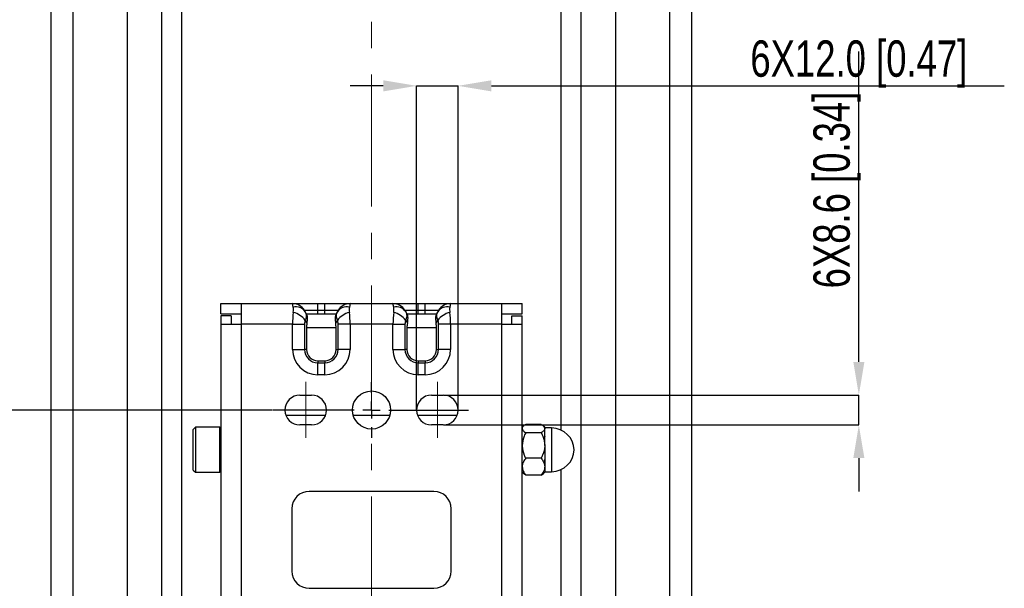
# Model space of a CAD drawing. Header units: millimetres. Extents: x 0 to 1737, y 0 to 594.
# Tile 20 of 42: x 957 to 1052, y 250 to 305. Entities that reach past the tile are written whole.
import ezdxf

# ---------------------------------------------------------------- set-up
doc = ezdxf.new("R2010")
doc.units = ezdxf.units.MM
doc.header["$PDSIZE"] = -1
doc.linetypes.add('CENTERX2', pattern=[20.32, 12.7, -2.54, 2.54, -2.54])
doc.layers.add('SLD-0', color=7, linetype='Continuous')
doc.styles.add('SLDTEXTSTYLE0', font='TXT', dxfattribs={"width": 0.75})
doc.dimstyles.new('SLDDIMSTYLE2', dxfattribs={"dimtxt": 3.5, "dimasz": 3.2, "dimexe": 0, "dimexo": 0.0625, "dimgap": 0.875, "dimtad": 1, "dimdec": 1, "dimlfac": 3, "dimrnd": 1e-09, "dimzin": 12, "dimdsep": 46, "dimtxsty": 'SLDTEXTSTYLE0', "dimsah": 1, "dimcen": 0.09, "dimadec": 0, "dimazin": 3, "dimtfac": 1, "dimtdec": 1, "dimtmove": 0, "dimatfit": 0, "dimfxl": 1, "dimfrac": 2, "dimtolj": 1, "dimtzin": 12, "dimarcsym": 0})
doc.dimstyles.new('SLDDIMSTYLE4', dxfattribs={"dimtxt": 3.5, "dimasz": 3.2, "dimexe": 0, "dimexo": 0.0625, "dimgap": 0.875, "dimtad": 1, "dimdec": 1, "dimlfac": 3, "dimrnd": 1e-09, "dimzin": 4, "dimdsep": 46, "dimtxsty": 'SLDTEXTSTYLE0', "dimsah": 1, "dimcen": 0.09, "dimadec": 0, "dimazin": 1, "dimtfac": 1, "dimtdec": 1, "dimtmove": 0, "dimatfit": 0, "dimfxl": 1, "dimfrac": 2, "dimtolj": 1, "dimtzin": 12, "dimarcsym": 0})
doc.dimstyles.new('SLDDIMSTYLE6', dxfattribs={"dimtxt": 3.5, "dimasz": 3.2, "dimexe": 0, "dimexo": 0.0625, "dimgap": 0.875, "dimtad": 1, "dimdec": 1, "dimlfac": 3, "dimrnd": 1e-09, "dimzin": 12, "dimdsep": 46, "dimtxsty": 'SLDTEXTSTYLE0', "dimsah": 1, "dimcen": 0.09, "dimadec": 0, "dimazin": 3, "dimtfac": 1, "dimtdec": 1, "dimtofl": 0, "dimtmove": 0, "dimatfit": 3, "dimfxl": 1, "dimfrac": 2, "dimtolj": 1, "dimtzin": 12, "dimarcsym": 0})

# ---------------------------------------------------------------- blocks, each defined once
blk = doc.blocks.new('*D92')
at = {"layer": 'Defpoints', "color": 0, "transparency": 16777216}
for p in [(950.311, 348.828), (954.807, 348.828), (981.737, 267.145)]:
    blk.add_point(p, dxfattribs=at)
at = {"layer": 'SLD-0', "color": 0, "lineweight": -2, "transparency": 16777216}
for p, q in [((954.744, 348.828), (950.311, 348.828)), ((950.311, 270.345), (950.311, 345.628)), ((981.675, 267.145), (950.311, 267.145))]:
    blk.add_line(p, q, dxfattribs=at)
at = {"layer": 'SLD-0', "color": 0, "transparency": 16777216}
for points in [[(949.778, 345.628), (950.845, 345.628), (950.311, 348.828)], [(949.778, 270.345), (950.845, 270.345), (950.311, 267.145)]]:
    blk.add_solid(points, dxfattribs=at)
at = {"layer": 'SLD-0', "color": 0, "transparency": 16777216, "insert": (945.936, 307.987), "char_height": 3.5, "attachment_point": 2, "rotation": 90, "style": 'SLDTEXTSTYLE0'}
blk.add_mtext('\\A1;245 [9.65]', dxfattribs=at)
blk = doc.blocks.new('*D93')
at = {"layer": 'Defpoints', "color": 0, "transparency": 16777216}
for p in [(981.737, 267.145), (950.311, 242.145), (981.676, 242.145)]:
    blk.add_point(p, dxfattribs=at)
at = {"layer": 'SLD-0', "color": 0, "lineweight": -2, "transparency": 16777216}
for p, q in [((981.675, 267.145), (950.311, 267.145)), ((950.311, 263.945), (950.311, 245.345)), ((981.614, 242.145), (950.311, 242.145))]:
    blk.add_line(p, q, dxfattribs=at)
at = {"layer": 'SLD-0', "color": 0, "transparency": 16777216}
for points in [[(949.778, 263.945), (950.845, 263.945), (950.311, 267.145)], [(949.778, 245.345), (950.845, 245.345), (950.311, 242.145)]]:
    blk.add_solid(points, dxfattribs=at)
at = {"layer": 'SLD-0', "color": 0, "transparency": 16777216, "insert": (945.936, 254.645), "char_height": 3.5, "attachment_point": 2, "rotation": 90, "style": 'SLDTEXTSTYLE0'}
blk.add_mtext('\\A1;75.0 [2.95]', dxfattribs=at)
blk = doc.blocks.new('*D96')
at = {"layer": 'Defpoints', "color": 0, "transparency": 16777216}
for p in [(998.111, 268.578), (998.111, 265.712), (1038.111, 265.712)]:
    blk.add_point(p, dxfattribs=at)
at = {"layer": 'SLD-0', "color": 0, "lineweight": -2, "transparency": 16777216}
for p, q in [((1038.111, 271.778), (1038.111, 301.666)), ((998.174, 268.578), (1038.111, 268.578)), ((1038.111, 265.712), (1038.111, 268.578)), ((998.174, 265.712), (1038.111, 265.712)), ((1038.111, 262.512), (1038.111, 259.312))]:
    blk.add_line(p, q, dxfattribs=at)
at = {"layer": 'SLD-0', "color": 0, "transparency": 16777216}
for points in [[(1037.578, 271.778), (1038.645, 271.778), (1038.111, 268.578)], [(1037.578, 262.512), (1038.645, 262.512), (1038.111, 265.712)]]:
    blk.add_solid(points, dxfattribs=at)
at = {"layer": 'SLD-0', "color": 0, "transparency": 16777216, "insert": (1033.736, 288.322), "char_height": 3.5, "attachment_point": 2, "rotation": 90, "style": 'SLDTEXTSTYLE0'}
blk.add_mtext('\\A1;6X8.6 [0.34]', dxfattribs=at)
blk = doc.blocks.new('*D97')
at = {"layer": 'Defpoints', "color": 0, "transparency": 16777216}
for p in [(999.545, 298.356), (995.545, 267.145), (999.545, 267.145)]:
    blk.add_point(p, dxfattribs=at)
at = {"layer": 'SLD-0', "color": 0, "lineweight": -2, "transparency": 16777216}
for p, q in [((992.345, 298.356), (989.145, 298.356)), ((995.545, 267.207), (995.545, 298.356)), ((995.545, 298.356), (999.545, 298.356)), ((999.545, 267.207), (999.545, 298.356)), ((1002.745, 298.356), (1052.111, 298.356))]:
    blk.add_line(p, q, dxfattribs=at)
at = {"layer": 'SLD-0', "color": 0, "transparency": 16777216}
for points in [[(992.345, 298.889), (992.345, 297.822), (995.545, 298.356)], [(1002.745, 298.889), (1002.745, 297.822), (999.545, 298.356)]]:
    blk.add_solid(points, dxfattribs=at)
at = {"layer": 'SLD-0', "color": 0, "transparency": 16777216, "insert": (1038.111, 302.731), "char_height": 3.5, "attachment_point": 2, "style": 'SLDTEXTSTYLE0'}
blk.add_mtext('\\A1;6X12.0 [0.47]', dxfattribs=at)
blk = doc.blocks.new('SW_CENTERMARKSYMBOL_12')
at = {"layer": 'SLD-0', "color": 0}
for p, q in [((0, 1.667), (0, 2.667)), ((-1.667, 0), (-9.474, 0)), ((0, 0), (-0.833, 0)), ((0, 0), (0, 0.833)), ((0, 0), (0, -0.833)), ((0, 0), (0.833, 0)), ((1.667, 0), (9.347, 0)), ((0, -1.667), (0, -2.667))]:
    blk.add_line(p, q, dxfattribs=at)

msp = doc.modelspace()

# ---------------------------------------------------------------- linework, layer by layer
at = {"color": 7, "linetype": 'Continuous', "lineweight": 25}
for p, q in [((960.37815, 192.517051), (960.37815, 505.139528)), ((1022.044817, 192.517051), (1022.044817, 505.139528)), ((967.711483, 199.838881), (967.711483, 497.817697)), ((1014.711483, 199.838881), (1014.711483, 497.817697)), ((962.498242, 203.854727), (962.498242, 493.801851)), ((971.044817, 203.344956), (971.044817, 494.311622)), ((1011.37815, 203.344956), (1011.37815, 494.311622)), ((1019.924724, 203.854727), (1019.924724, 493.801851)), ((972.969317, 205.269457), (972.969317, 492.387122)), ((1009.453649, 265.215622), (1009.453649, 492.387122)), ((976.711483, 276.394956), (976.711483, 277.394956)), ((976.711483, 277.394956), (978.711483, 277.394956)), ((978.711483, 275.394956), (978.711483, 277.394956)), ((978.711483, 277.394956), (983.608349, 277.394956)), ((983.677258, 277.036897), (983.608349, 277.394956)), ((983.608349, 277.394956), (986.044817, 277.394956)), ((984.76305, 276.728289), (984.831958, 276.608936)), ((986.044817, 276.728289), (984.76305, 276.728289)), ((986.044817, 276.728289), (986.044817, 277.394956)), ((986.044817, 277.394956), (986.711483, 277.394956)), ((986.044817, 276.394956), (986.044817, 276.728289)), ((986.711483, 276.728289), (986.044817, 276.728289)), ((986.711483, 276.728289), (986.711483, 277.394956)), ((986.711483, 277.394956), (989.14795, 277.394956)), ((986.711483, 276.394956), (986.711483, 276.728289)), ((987.99325, 276.728289), (986.711483, 276.728289)), ((987.924341, 276.608936), (987.99325, 276.728289)), ((989.14795, 277.394956), (989.079042, 277.036897)), ((989.14795, 277.394956), (993.275016, 277.394956)), ((993.343925, 277.036897), (993.275016, 277.394956)), ((993.275016, 277.394956), (995.711483, 277.394956)), ((994.429717, 276.728289), (994.498625, 276.608936)), ((995.711483, 276.728289), (994.429717, 276.728289)), ((995.711483, 276.728289), (995.711483, 277.394956)), ((995.711483, 277.394956), (996.37815, 277.394956)), ((995.711483, 276.394956), (995.711483, 276.728289)), ((996.37815, 276.728289), (995.711483, 276.728289)), ((996.37815, 276.728289), (996.37815, 277.394956)), ((996.37815, 277.394956), (998.814617, 277.394956)), ((997.659916, 276.728289), (996.37815, 276.728289)), ((996.37815, 276.394956), (996.37815, 276.728289)), ((997.591008, 276.608936), (997.659916, 276.728289)), ((998.814617, 277.394956), (998.745708, 277.036897)), ((998.814617, 277.394956), (1003.711483, 277.394956)), ((1003.711483, 277.394956), (1003.711483, 275.394956)), ((1003.711483, 277.394956), (1005.711483, 277.394956)), ((1005.711483, 276.394956), (1005.711483, 277.394956)), ((976.711483, 276.394956), (978.711483, 276.394956)), ((977.711483, 276.228289), (976.711483, 276.228289)), ((976.711483, 276.228289), (976.711483, 275.394956)), ((977.711483, 276.228289), (977.711483, 275.394956)), ((984.996449, 276.32403), (984.831958, 276.608936)), ((984.831958, 275.775603), (984.996449, 275.490697)), ((984.9555, 276.394956), (987.8008, 276.394956)), ((987.924341, 276.608936), (987.759851, 276.32403)), ((987.759851, 275.490697), (987.924341, 275.775603)), ((994.663116, 276.32403), (994.498625, 276.608936)), ((994.498625, 275.775603), (994.663116, 275.490697)), ((994.622167, 276.394956), (997.467466, 276.394956)), ((997.591008, 276.608936), (997.426517, 276.32403)), ((997.426517, 275.490697), (997.591008, 275.775603)), ((1003.711483, 276.394956), (1005.711483, 276.394956)), ((1004.711483, 276.228289), (1005.711483, 276.228289)), ((1004.711483, 275.394956), (1004.711483, 276.228289)), ((1005.711483, 275.394956), (1005.711483, 276.228289)), ((976.711483, 275.394956), (976.711483, 208.894956)), ((976.711483, 275.394956), (978.711483, 275.394956)), ((978.711483, 208.894956), (978.711483, 275.394956)), ((983.608349, 275.394956), (978.711483, 275.394956)), ((983.608349, 272.978289), (983.608349, 275.394956)), ((983.608349, 275.394956), (984.76305, 275.394956)), ((984.76305, 275.394956), (984.76305, 272.978289)), ((984.9555, 275.061622), (984.9555, 272.978289)), ((987.8008, 275.061622), (984.9555, 275.061622)), ((987.8008, 272.978289), (987.8008, 275.061622)), ((987.99325, 272.978289), (987.99325, 275.394956)), ((989.14795, 275.394956), (987.99325, 275.394956)), ((989.14795, 275.394956), (989.14795, 272.978289)), ((993.275016, 275.394956), (989.14795, 275.394956)), ((993.275016, 272.978289), (993.275016, 275.394956)), ((993.275016, 275.394956), (994.429717, 275.394956)), ((994.429717, 275.394956), (994.429717, 272.978289)), ((994.622167, 275.061622), (994.622167, 272.978289)), ((997.467466, 275.061622), (994.622167, 275.061622)), ((997.467466, 272.978289), (997.467466, 275.061622)), ((997.659916, 272.978289), (997.659916, 275.394956)), ((998.814617, 275.394956), (997.659916, 275.394956)), ((998.814617, 275.394956), (998.814617, 272.978289)), ((1003.711483, 275.394956), (998.814617, 275.394956)), ((1003.711483, 275.394956), (1003.711483, 208.894956)), ((1003.711483, 275.394956), (1005.711483, 275.394956)), ((1005.711483, 208.894956), (1005.711483, 275.394956)), ((983.608349, 272.978289), (984.76305, 272.978289)), ((984.9555, 272.978289), (984.76305, 272.978289)), ((987.8008, 272.978289), (987.99325, 272.978289)), ((989.14795, 272.978289), (987.99325, 272.978289)), ((993.275016, 272.978289), (994.429717, 272.978289)), ((994.622167, 272.978289), (994.429717, 272.978289)), ((997.467466, 272.978289), (997.659916, 272.978289)), ((998.814617, 272.978289), (997.659916, 272.978289)), ((986.044817, 271.888973), (986.044817, 271.696523)), ((986.044817, 271.888973), (986.711483, 271.888973)), ((986.044817, 270.541822), (986.044817, 271.696523)), ((986.044817, 271.696523), (986.711483, 271.696523)), ((986.711483, 271.888973), (986.711483, 271.696523)), ((986.711483, 270.541822), (986.711483, 271.696523)), ((995.711483, 271.888973), (995.711483, 271.696523)), ((995.711483, 271.888973), (996.37815, 271.888973)), ((995.711483, 270.541822), (995.711483, 271.696523)), ((995.711483, 271.696523), (996.37815, 271.696523)), ((996.37815, 271.888973), (996.37815, 271.696523)), ((996.37815, 270.541822), (996.37815, 271.696523)), ((986.711483, 270.541822), (986.044817, 270.541822)), ((996.37815, 270.541822), (995.711483, 270.541822)), ((984.311483, 268.578289), (985.444817, 268.578289)), ((996.97815, 268.578289), (998.111483, 268.578289)), ((986.781791, 266.628289), (982.974509, 266.628289)), ((992.970508, 266.628289), (989.452459, 266.628289)), ((999.448457, 266.628289), (995.641176, 266.628289)), ((974.261483, 265.478289), (974.044817, 265.261622)), ((976.60315, 265.478289), (974.261483, 265.478289)), ((974.261483, 265.478289), (974.261483, 263.311622)), ((976.711483, 265.369956), (976.60315, 265.478289)), ((976.60315, 261.144956), (976.60315, 265.478289)), ((985.444817, 265.711622), (984.311483, 265.711622)), ((998.111483, 265.711622), (996.97815, 265.711622)), ((1005.832146, 265.598952), (1005.711483, 265.478289)), ((1007.542965, 265.764827), (1006.046668, 265.764827)), ((1007.87815, 265.478289), (1007.757487, 265.598952)), ((1007.87815, 265.478289), (1007.87815, 265.36412)), ((1008.544817, 265.415351), (1007.87815, 265.415351)), ((1007.87815, 263.736812), (1007.87815, 265.36412)), ((1008.544817, 265.415351), (1008.544817, 261.207894)), ((974.044817, 263.311622), (974.044817, 265.261622)), ((1007.542965, 264.963414), (1006.046668, 264.963414)), ((1007.879348, 264.597633), (1007.87815, 264.595566)), ((1007.904537, 264.641085), (1007.884728, 264.606914)), ((1007.87815, 263.736812), (1007.87815, 261.684314)), ((974.044817, 261.361622), (974.044817, 263.311622)), ((974.261483, 263.311622), (974.261483, 261.144956)), ((1007.542965, 262.51021), (1006.046668, 262.51021)), ((1007.87815, 262.216483), (1007.901695, 262.256548)), ((1007.87815, 261.684314), (1007.87815, 261.144956)), ((974.044817, 261.361622), (974.261483, 261.144956)), ((974.261483, 261.144956), (976.60315, 261.144956)), ((976.60315, 261.144956), (976.711483, 261.253289)), ((1005.711483, 261.144956), (1005.832146, 261.024293)), ((1006.046668, 260.858418), (1005.832294, 261.024441)), ((1007.542965, 260.858418), (1006.046668, 260.858418)), ((1007.542965, 260.858418), (1007.757339, 261.024441)), ((1007.757487, 261.024293), (1007.87815, 261.144956)), ((1007.87815, 261.207894), (1008.544817, 261.207894)), ((1009.453649, 205.269457), (1009.453649, 261.407623)), ((997.211483, 259.311622), (985.211483, 259.311622)), ((983.544817, 257.644956), (983.544817, 251.644956)), ((998.87815, 251.644956), (998.87815, 257.644956)), ((985.211483, 249.978289), (997.211483, 249.978289))]:
    msp.add_line(p, q, dxfattribs=at)
msp.add_circle((991.211483, 267.144956), 1.833333, dxfattribs=at)
for centre, radius, start, end in [((983.608349, 276.061622), 1.333333, 30, 90), ((983.952888, 276.008831), 1.064373, 34.31972799, 105.00835574), ((988.803412, 276.008831), 1.064373, 74.99164426, 145.68027201), ((989.14795, 276.061622), 1.333333, 90, 150), ((993.275016, 276.061622), 1.333333, 30, 90), ((993.619555, 276.008831), 1.064373, 34.31972799, 105.00835574), ((998.470078, 276.008831), 1.064373, 74.99164426, 145.68027201), ((998.814617, 276.061622), 1.333333, 90, 150), ((983.218035, 274.584018), 2.006146, 36.43904742, 76.76722347), ((989.538264, 274.584018), 2.006146, 103.23277653, 143.56095258), ((992.884702, 274.584018), 2.006146, 36.43904742, 76.76722347), ((999.204931, 274.584018), 2.006146, 103.23277653, 143.56095258), ((986.044817, 272.978289), 2.436467, 180, 270), ((986.044817, 272.978289), 1.281766, 180, 270), ((986.044817, 272.978289), 1.089316, 180, 270), ((986.711483, 272.978289), 2.436467, 270, 0), ((986.711483, 272.978289), 1.281766, 270, 0), ((986.711483, 272.978289), 1.089316, 270, 0), ((995.711483, 272.978289), 2.436467, 180, 270), ((995.711483, 272.978289), 1.281766, 180, 270), ((995.711483, 272.978289), 1.089316, 180, 270), ((996.37815, 272.978289), 2.436467, 270, 0), ((996.37815, 272.978289), 1.281766, 270, 0), ((996.37815, 272.978289), 1.089316, 270, 0), ((984.311483, 267.144956), 1.433333, 90, 270), ((985.444817, 267.144956), 1.433333, 270, 90), ((996.97815, 267.144956), 1.433333, 90, 270), ((998.111483, 267.144956), 1.433333, 270, 90), ((1008.544817, 263.247743), 2.167608, 1.68874932, 90), ((1008.544817, 263.375502), 2.167608, 270, 358.31125068), ((985.211483, 257.644956), 1.666667, 90, 180), ((997.211483, 257.644956), 1.666667, 0, 90), ((985.211483, 251.644956), 1.666667, 180, 270), ((997.211483, 251.644956), 1.666667, 270, 0)]:
    msp.add_arc(centre, radius, start, end, dxfattribs=at)
for centre, major_axis, ratio, start_param, end_param in [((983.99325, 275.394956), (0, 2), 0.19245009, 0.963108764, 1.570796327), ((985.14795, 275.394956), (0, 0.666667), 0.577350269, 0.963108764, 1.570796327), ((987.608349, 275.394956), (0, 0.666667), 0.577350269, 4.71238898, 5.320076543), ((988.76305, 275.394956), (0, 2), 0.19245009, 4.71238898, 5.320076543), ((993.659916, 275.394956), (0, 2), 0.19245009, 0.963108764, 1.570796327), ((994.814617, 275.394956), (0, 0.666667), 0.577350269, 0.963108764, 1.570796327), ((997.275016, 275.394956), (0, 0.666667), 0.577350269, 4.71238898, 5.320076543), ((998.429717, 275.394956), (0, 2), 0.19245009, 4.71238898, 5.320076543), ((985.7253, 275.061622), (0, 1.333333), 0.577350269, 1.243160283, 1.570796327), ((987.030999, 275.061622), (0, 1.333333), 0.577350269, 4.71238898, 5.040025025), ((995.391967, 275.061622), (0, 1.333333), 0.577350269, 1.243160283, 1.570796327), ((996.697666, 275.061622), (0, 1.333333), 0.577350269, 4.71238898, 5.040025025)]:
    msp.add_ellipse(centre, major_axis=major_axis, ratio=ratio, start_param=start_param, end_param=end_param, dxfattribs=at)
for points, knots in [([(983.677258, 276.536897), (983.67898, 276.550414), (983.692133, 276.653641), (983.70293, 276.835734), (983.685798, 276.969981), (983.677258, 277.036897)], [0, 0, 0, 0, 0.07026254, 0.536564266, 1, 1, 1, 1]), ([(989.079042, 277.036897), (989.077319, 277.027326), (989.064166, 276.954239), (989.05337, 276.798665), (989.070502, 276.623974), (989.079042, 276.536897)], [0, 0, 0, 0, 0.07026254, 0.536564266, 1, 1, 1, 1]), ([(993.343925, 276.536897), (993.345647, 276.550414), (993.3588, 276.653641), (993.369597, 276.835734), (993.352464, 276.969981), (993.343925, 277.036897)], [0, 0, 0, 0, 0.07026254, 0.536564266, 1, 1, 1, 1]), ([(998.745708, 277.036897), (998.743986, 277.027326), (998.730833, 276.954239), (998.720036, 276.798665), (998.737169, 276.623974), (998.745708, 276.536897)], [0, 0, 0, 0, 0.07026254, 0.536564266, 1, 1, 1, 1]), ([(984.831958, 276.608936), (984.876705, 276.495127), (984.966208, 276.26748), (984.907168, 275.960417), (984.840881, 275.797529), (984.831958, 275.775603)], [0, 0, 0, 0, 0.4638612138, 0.9278326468, 1, 1, 1, 1]), ([(984.996449, 275.490697), (985.018173, 275.61749), (985.061655, 275.871277), (985.05898, 276.166331), (985.016689, 276.272986), (984.996449, 276.32403)], [0, 0, 0, 0, 0.3423554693, 0.6852519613, 1, 1, 1, 1]), ([(987.759851, 276.32403), (987.738127, 276.26751), (987.694644, 276.154382), (987.69732, 275.851189), (987.73961, 275.607382), (987.759851, 275.490697)], [0, 0, 0, 0, 0.342355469, 0.685251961, 1, 1, 1, 1]), ([(987.924341, 275.775603), (987.879595, 275.917047), (987.790091, 276.199968), (987.849131, 276.470248), (987.915419, 276.592483), (987.924341, 276.608936)], [0, 0, 0, 0, 0.463861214, 0.927832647, 1, 1, 1, 1]), ([(994.498625, 276.608936), (994.543372, 276.495127), (994.632875, 276.26748), (994.573835, 275.960417), (994.507548, 275.797529), (994.498625, 275.775603)], [0, 0, 0, 0, 0.4638612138, 0.9278326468, 1, 1, 1, 1]), ([(994.663116, 275.490697), (994.68484, 275.61749), (994.728322, 275.871277), (994.725646, 276.166331), (994.683356, 276.272986), (994.663116, 276.32403)], [0, 0, 0, 0, 0.342355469, 0.685251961, 1, 1, 1, 1]), ([(997.426517, 276.32403), (997.404793, 276.26751), (997.361311, 276.154382), (997.363987, 275.851189), (997.406277, 275.607382), (997.426517, 275.490697)], [0, 0, 0, 0, 0.342355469, 0.685251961, 1, 1, 1, 1]), ([(997.591008, 275.775603), (997.546261, 275.917047), (997.456758, 276.199968), (997.515798, 276.470248), (997.582085, 276.592483), (997.591008, 276.608936)], [0, 0, 0, 0, 0.463861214, 0.927832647, 1, 1, 1, 1]), ([(1006.046668, 265.764827), (1005.968372, 265.709962), (1005.809103, 265.598356), (1005.718386, 265.459987), (1005.712692, 265.380902), (1005.711483, 265.36412)], [0, 0, 0, 0, 0.432383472, 0.879550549, 1, 1, 1, 1]), ([(1005.711483, 265.36412), (1005.730862, 265.29362), (1005.769313, 265.153738), (1005.95471, 265.026516), (1006.046668, 264.963414)], [0, 0, 0, 0, 0.503997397, 1, 1, 1, 1]), ([(1007.542965, 265.764827), (1007.621261, 265.709962), (1007.78053, 265.598356), (1007.871247, 265.459987), (1007.876941, 265.380902), (1007.87815, 265.36412)], [0, 0, 0, 0, 0.432383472, 0.879550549, 1, 1, 1, 1]), ([(1007.87815, 265.36412), (1007.858771, 265.29362), (1007.82032, 265.153738), (1007.634923, 265.026516), (1007.542965, 264.963414)], [0, 0, 0, 0, 0.503997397, 1, 1, 1, 1]), ([(1006.046668, 264.963414), (1005.976959, 264.82017), (1005.7889, 264.433728), (1005.741385, 264.005995), (1005.711483, 263.736812)], [0, 0, 0, 0, 0.37067437, 1, 1, 1, 1]), ([(1007.542965, 264.963414), (1007.61272, 264.820069), (1007.800775, 264.433621), (1007.848271, 264.005887), (1007.87815, 263.736812)], [0, 0, 0, 0, 0.370929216, 1, 1, 1, 1]), ([(1005.711483, 263.736812), (1005.711653, 263.717689), (1005.714496, 263.396742), (1005.823407, 262.97124), (1006.000982, 262.604551), (1006.046668, 262.51021)], [0, 0, 0, 0, 0.044942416, 0.7542844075, 1, 1, 1, 1]), ([(1007.87815, 263.736812), (1007.87797, 263.717089), (1007.875027, 263.394812), (1007.765482, 262.969434), (1007.588089, 262.603335), (1007.542965, 262.51021)], [0, 0, 0, 0, 0.046352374, 0.757419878, 1, 1, 1, 1]), ([(1006.046668, 262.51021), (1005.968372, 262.397127), (1005.809103, 262.167096), (1005.718386, 261.881905), (1005.712692, 261.718903), (1005.711483, 261.684314)], [0, 0, 0, 0, 0.432383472, 0.879550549, 1, 1, 1, 1]), ([(1007.542965, 262.51021), (1007.621261, 262.397127), (1007.78053, 262.167096), (1007.871247, 261.881905), (1007.876941, 261.718903), (1007.87815, 261.684314)], [0, 0, 0, 0, 0.432383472, 0.879550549, 1, 1, 1, 1]), ([(1005.711483, 261.684314), (1005.730862, 261.539006), (1005.769313, 261.250696), (1005.95471, 260.988479), (1006.046668, 260.858418)], [0, 0, 0, 0, 0.503997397, 1, 1, 1, 1]), ([(1007.87815, 261.684314), (1007.858771, 261.539006), (1007.82032, 261.250696), (1007.634923, 260.988479), (1007.542965, 260.858418)], [0, 0, 0, 0, 0.503997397, 1, 1, 1, 1]), ([(1007.901423, 262.263361), (1007.899543, 262.265651), (1007.892652, 262.274044), (1007.884538, 262.311994), (1007.878745, 262.361429), (1007.87815, 262.366512)], [0, 0, 0, 0, 0.2518556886, 0.9230840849, 1, 1, 1, 1])]:
    msp.add_open_spline(points, degree=3, knots=knots, dxfattribs=at)
at = {"layer": 'SLD-0', "color": 250, "linetype": 'CENTERX2', "lineweight": 18}
msp.add_line((991.211483, 185.150864), (991.211483, 514.87441), dxfattribs=at)
at = {"layer": 'SLD-0', "color": 250, "lineweight": 18}
for p, q in [((984.87815, 269.871653), (984.87815, 264.477716)), ((997.544817, 269.871653), (997.544817, 264.477716))]:
    msp.add_line(p, q, dxfattribs=at)

# ---------------------------------------------------------------- block references
at = {"layer": 'SLD-0', "color": 250}
msp.add_blockref('SW_CENTERMARKSYMBOL_12', (991.211483, 267.144956), dxfattribs=at)

# ---------------------------------------------------------------- dimensions: what is measured, and where the dimension line sits
for base, p2, dimstyle, picture, middle in [((950.311483, 348.828289), (954.806784, 348.828289), 'SLDDIMSTYLE6', '*D92', (950.311483, 307.986622)), ((950.311483, 242.144956), (981.676345, 242.144956), 'SLDDIMSTYLE4', '*D93', (950.311483, 254.644956))]:
    dim = msp.add_linear_dim(base=base, p1=(981.73702, 267.144956), p2=p2, angle=90, dimstyle=dimstyle, dxfattribs=at)
    dim.commit()
    dim.dimension.update_dxf_attribs({"geometry": picture, "text_midpoint": middle, "dimtype": 160})
dim = msp.add_linear_dim(base=(999.544817, 298.355595), p1=(995.544817, 267.144956), p2=(999.544817, 267.144956), text='6X<>', dimstyle='SLDDIMSTYLE4', dxfattribs=at)
dim.commit()
dim.dimension.update_dxf_attribs({"geometry": '*D97', "text_midpoint": (1038.111483, 298.355595), "dimtype": 160})
dim = msp.add_linear_dim(base=(1038.111483, 265.711622), p1=(998.111483, 268.578289), p2=(998.111483, 265.711622), angle=90, text='6X<>', dimstyle='SLDDIMSTYLE2', dxfattribs=at)
dim.commit()
dim.dimension.update_dxf_attribs({"geometry": '*D96', "text_midpoint": (1038.111483, 288.322039), "dimtype": 160})

doc.saveas('drawing.dxf')
